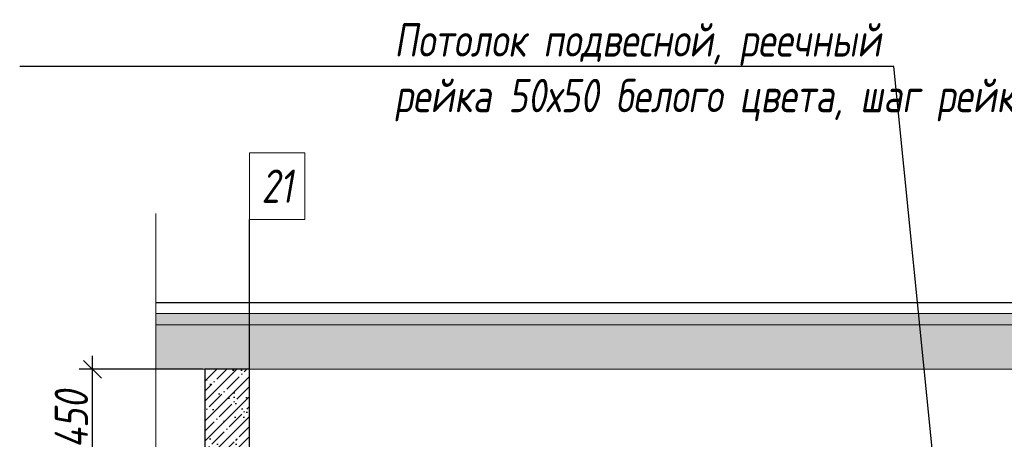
# Model space of a CAD drawing. Header units: millimetres. Extents: x -551130 to 178656, y -69521 to 202936.
# Tile 13 of 256: x -455209 to -450780, y 171293 to 173180. Entities that reach past the tile are written whole.
import ezdxf
from ezdxf import colors
from ezdxf.entities.mleader import LeaderData, LeaderLine
from ezdxf.math import Vec2, Vec3

# ---------------------------------------------------------------- set-up
doc = ezdxf.new("R2010")
doc.units = ezdxf.units.MM
doc.linetypes.add('DASHDOT', pattern=[25.4, 12.7, -6.35, 0, -6.35])
doc.layers.get('Defpoints').update_dxf_attribs({"color": 31})
for name, color, linetype, lineweight in [('A-DETL-GENF', 7, 'Continuous', 5), ('dim_pot', 183, 'Continuous', 9), ('dim_razv', 93, 'DASHDOT', 9), ('wall_obm', 172, 'Continuous', 40)]:
    doc.layers.add(name, color=color, linetype=linetype, lineweight=lineweight)
doc.layers.add('A-GLAS', color=7, linetype='Continuous')
doc.styles.add('fl_iso paper', font='isocpeur.ttf', dxfattribs={"width": 0.8, "oblique": 10})
doc.styles.add('In tre', font='isocpeur.ttf', dxfattribs={"width": 0.8, "oblique": 10})
doc.dimstyles.new('In tre 1_50', dxfattribs={"dimtxt": 150, "dimasz": 80, "dimexe": 60, "dimexo": 10, "dimgap": 20, "dimtad": 1, "dimdec": 0, "dimrnd": 5, "dimzin": 0, "dimdsep": 46, "dimtxsty": 'fl_iso paper', "dimblk": 'OBLIQUE', "dimcen": 0, "dimdle": 60, "dimadec": 0, "dimazin": 0, "dimtfac": 1, "dimtdec": 0, "dimtofl": 0, "dimtmove": 1, "dimatfit": 1, "dimfxl": 40, "dimtolj": 1, "dimtzin": 0, "dimarcsym": 1})

# ---------------------------------------------------------------- blocks, each defined once
blk = doc.blocks.new('*U11939')
at = {"color": 0, "linetype": 'ByBlock', "lineweight": -2}
for p, q in [((-3.944304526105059e-30, 2.996145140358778e-31), (-6.000000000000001, 1.432365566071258e-14)), ((80.34370721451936, -1.361235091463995e-13), (0, 0)), ((167.6874144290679, -2.799075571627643e-13), (87.34370721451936, -1.527699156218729e-13)), ((167.6874144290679, -2.799075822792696e-13), (173.6874144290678, -2.942294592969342e-13))]:
    blk.add_line(p, q, dxfattribs=at)
blk.add_lwpolyline([(87.34370721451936, -1.483290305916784e-13), (85.59370721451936, -7.000000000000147), (82.09370721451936, 6.999999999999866), (80.34370721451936, -1.316756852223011e-13)], dxfattribs=at)
blk = doc.blocks.new('*U12240')
at = {"layer": 'A-DETL-GENF'}
h = blk.add_hatch(dxfattribs=at)
h.set_pattern_fill('ANSI35', color=256, scale=10, style=0)
h.set_pattern_definition([(45, (58070.4477396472, 5.024621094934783e-10), (-44.90128060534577, 44.90128060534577), []), (45, (58115.3490396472, 5.024621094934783e-10), (-44.90128060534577, 44.90128060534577), [79.375, -15.875, 0, -15.875])])
h.paths.add_polyline_path([(0, -99.99999999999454), (58490.89547929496, -99.99999999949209), (58490.89547929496, -49.99999999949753), (0, -50)])
h = blk.add_hatch(dxfattribs=at)
h.set_pattern_fill('ANSI35', color=256, scale=20, style=0)
h.set_pattern_definition([(45, (58070.4477396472, 5.024621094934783e-10), (-89.80256121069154, 89.80256121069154), []), (45, (58160.2503396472, 5.024621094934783e-10), (-89.80256121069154, 89.80256121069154), [158.75, -31.75, 0, -31.75])])
h.paths.add_polyline_path([(0, -300), (58490.89547929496, -299.9999999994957), (58490.89547929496, -99.99999999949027), (0, -99.99999999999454)])
at = {"lineweight": 13}
blk.add_lwpolyline([(0, -50), (58490.89547929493, -49.99999999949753), (58490.89547929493, 5.024621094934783e-10), (0, 0)], close=True, dxfattribs=at)
at = {"lineweight": 30}
blk.add_lwpolyline([(0, 0), (58490.89547929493, 5.0610008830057e-10)], dxfattribs=at)
at = {"layer": 'A-DETL-GENF'}
for points in [[(0, -99.99999999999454), (58490.89547929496, -99.99999999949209), (58490.89547929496, -49.99999999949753), (0, -50)], [(0, -300), (58490.89547929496, -299.9999999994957), (58490.89547929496, -99.99999999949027), (0, -99.99999999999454)]]:
    blk.add_lwpolyline(points, close=True, dxfattribs=at)
blk = doc.blocks.new('*U11980')
at = {"layer": 'A-DETL-GENF'}
h = blk.add_hatch(dxfattribs=at)
h.set_pattern_fill('ANSI35', color=256, scale=10, style=0)
h.set_pattern_definition([(45, (0, 2430.64605486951), (-44.90128060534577, 44.90128060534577), []), (45, (44.90130000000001, 2430.64605486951), (-44.90128060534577, 44.90128060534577), [79.375, -15.875, 0, -15.875])])
h.paths.add_polyline_path([(0, 0), (200, 0), (200, 3050), (0, 3050)])
at = {"layer": 'A-DETL-GENF', "lineweight": 30}
blk.add_lwpolyline([(0, 0), (200, 0), (200, 3050), (0, 3050)], close=True, dxfattribs=at)
blk = doc.blocks.new('_Oblique')
at = {"color": 0, "linetype": 'ByBlock', "lineweight": -2}
blk.add_line((-0.5, -0.5), (0.5, 0.5), dxfattribs=at)
blk = doc.blocks.new('*D12451')
at = {"layer": 'Defpoints', "color": 0, "linetype": 'ByBlock', "transparency": 16777216}
for p in [(-454881.6509721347, 171607.8203526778), (-454375.6179165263, 171607.8203526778), (-454375.6179165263, 171157.8203526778)]:
    blk.add_point(p, dxfattribs=at)
at = {"layer": 'dim_razv', "color": 0, "linetype": 'ByBlock', "lineweight": -2, "transparency": 16777216}
for p, q in [((-454881.6509721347, 171097.8203526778), (-454881.6509721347, 171667.8203526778)), ((-454385.6179165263, 171607.8203526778), (-454941.6509721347, 171607.8203526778)), ((-454385.6179165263, 171157.8203526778), (-454941.6509721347, 171157.8203526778))]:
    blk.add_line(p, q, dxfattribs=at)
at = {"layer": 'dim_razv', "color": 0, "linetype": 'ByBlock', "lineweight": -2, "transparency": 16777216, "xscale": 80, "yscale": 80, "zscale": 80}
for p, rotation in [((-454881.6509721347, 171607.8203526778), 90), ((-454881.6509721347, 171157.8203526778), 270)]:
    blk.add_blockref('_Oblique', p, dxfattribs=dict(at, rotation=rotation))
at = {"layer": 'dim_razv', "color": 0, "linetype": 'ByBlock', "transparency": 16777216, "insert": (-454976.6509721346, 171382.8203526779), "char_height": 150, "attachment_point": 5, "rotation": 90, "style": 'fl_iso paper'}
blk.add_mtext('\\A1;450', dxfattribs=at)

msp = doc.modelspace()

# ---------------------------------------------------------------- hatches: boundary and pattern name
at = {"layer": 'A-GLAS'}
h = msp.add_hatch(dxfattribs=at)
h.set_pattern_fill('AR-SAND', color=40, scale=3, angle=315)
h.set_pattern_definition([(352.5, (-4.656612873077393e-10, 187560.0668161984), (100.4260467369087, 107.2144046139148), [0, -115.824, 0, -129.54, 0, -123.825]), (322.5, (-4.656612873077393e-10, 187560.0668161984), (247.4198554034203, 56.70327831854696), [0, -62.48400000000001, 0, -104.394, 0, -40.005]), (282.5, (-66.274290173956, 187626.3411063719), (168.0996935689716, -167.4899477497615), [0, -38.09999999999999, 0, -137.16, 0, -179.07]), (272.5, (-66.274290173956, 187626.3411063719), (209.2652344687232, -114.6843327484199), [0, -19.05, 0, -89.916, 0, -102.87])])
h.paths.add_polyline_path([(-454375.6179165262, 168557.8203526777), (-454175.6179165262, 168557.8203526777), (-454175.6179165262, 171607.8203526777), (-454375.6179165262, 171607.8203526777)])

# ---------------------------------------------------------------- linework, layer by layer
at = {"lineweight": 30}
msp.add_lwpolyline([(-454175.6179165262, 168307.8212877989), (-454175.6179165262, 172281.3820803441)], dxfattribs=at)
at = {"layer": 'dim_pot', "color": 10, "lineweight": 0}
msp.add_lwpolyline([(-454175.6179165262, 172581.3820803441), (-453925.6179165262, 172581.3820803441), (-453925.6179165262, 172281.3820803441), (-454175.6179165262, 172281.3820803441)], close=True, dxfattribs=at)

# ---------------------------------------------------------------- block references
at = {"lineweight": 13, "xscale": 25, "yscale": 25, "zscale": 25, "rotation": 270}
msp.add_blockref('*U11939', (-454596.0656561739, 172158.1541698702), dxfattribs=at)
msp.add_blockref('*U12240', (-454596.0656561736, 171907.8203526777))
at = {"layer": 'wall_obm'}
msp.add_blockref('*U11980', (-454375.6179165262, 168557.8203526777), dxfattribs=at)

# ---------------------------------------------------------------- texts
at = {"layer": 'dim_pot', "color": 10, "lineweight": 0, "insert": (-454050.6179165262, 172431.3820803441), "char_height": 150, "attachment_point": 5, "style": 'fl_iso paper'}
msp.add_mtext_dynamic_manual_height_columns('21', width=190.261031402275, gutter_width=1350, heights=[0], dxfattribs=at)

# ---------------------------------------------------------------- dimensions: what is measured, and where the dimension line sits
at = {"layer": 'dim_razv', "color": 18, "linetype": 'ByBlock', "true_color": 0x000000}
dim = msp.add_linear_dim(base=(-454881.6509721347, 171607.8203526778), p1=(-454375.6179165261, 171157.8203526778), p2=(-454375.6179165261, 171607.8203526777), angle=90, dimstyle='In tre 1_50', dxfattribs=at)
dim.commit()
dim.dimension.update_dxf_attribs({"geometry": '*D12451', "text_midpoint": (-454976.6509721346, 171382.8203526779)})

# ---------------------------------------------------------------- leaders
at = {"layer": 'dim_razv', "color": 0, "linetype": 'ByBlock'}
ml = msp.add_multileader_mtext('Standard', dxfattribs=at)
ml.set_content('Потолок подвесной, реечный\\Pрейка 50х50 белого цвета, шаг рейки 120-125мм', style='In tre')
ml.set_leader_properties()
ml.build(insert=Vec2(0, 0))
ml.multileader.update_dxf_attribs({"text_left_attachment_type": 6, "text_right_attachment_type": 6, "dogleg_length": 1, "arrow_head_size": 0, "scale": 49.99999999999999})
ctx = ml.context
ctx.base_point, ctx.scale, ctx.char_height, ctx.arrow_head_size, ctx.landing_gap_size, ctx.plane_origin = Vec3(-453529.0642046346, 172969.0975567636), 49.99999999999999, 150, 0, 4.499999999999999, Vec3(-444981.9595346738, 171174.560013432)
ctx.left_attachment, ctx.right_attachment = 6, 6
notes = []
notes.append((ctx, [(0, (1, 1, 0), (-451277.1740643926, 172969.0975567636), (-1, 0), 49.99999999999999, [(1, [(-451094.3622790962, 171150.9209894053)], 0, [])])]))
ctx.mtext.insert, ctx.mtext.width, ctx.mtext.defined_height, ctx.mtext.flow_direction = Vec3(-453524.5642046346, 173164.0975567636), 2509.514554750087, 696.6098129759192, 5
for ctx, leaders in notes:
    for number, flags, end, landing, length, lines in leaders:
        leader = LeaderData()
        leader.index, (leader.has_last_leader_line, leader.has_dogleg_vector, leader.attachment_direction) = number, flags
        leader.last_leader_point, leader.dogleg_vector, leader.dogleg_length = Vec3(end), Vec3(landing), length
        for number, points, colour, breaks in lines:
            line = LeaderLine()
            line.index, line.vertices, line.color, line.breaks = number, Vec3.list(points), colors.encode_raw_color(colour), breaks
            leader.lines.append(line)
        ctx.leaders.append(leader)

doc.saveas('drawing.dxf')
